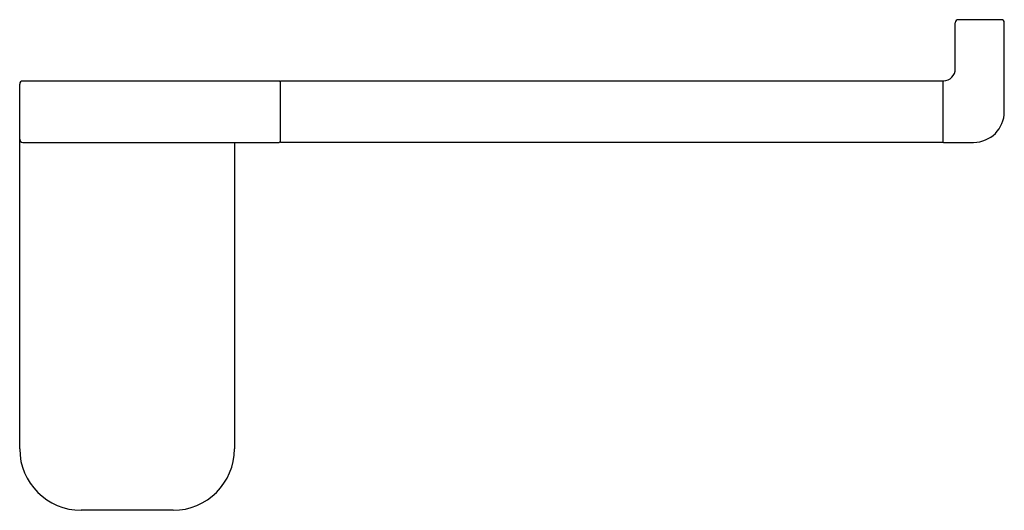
# Model space of a CAD drawing. Header units: millimetres. Extents: x 4018.096 to 4018.257, y 1831.997 to 1832.077.
import ezdxf

# ---------------------------------------------------------------- set-up
doc = ezdxf.new("R2010")
doc.units = ezdxf.units.MM
doc.layers.add('SANINDUSA', color=3, linetype='Continuous')

msp = doc.modelspace()

# ---------------------------------------------------------------- linework, layer by layer
at = {"layer": 'SANINDUSA'}
for p, q in [((4018.25634, 1832.07739), (4018.24934, 1832.07739)), ((4018.24884, 1832.06939), (4018.24884, 1832.07689)), ((4018.25684, 1832.06239), (4018.25684, 1832.07689)), ((4018.13859, 1832.06739), (4018.09684, 1832.06739)), ((4018.13884, 1832.05739), (4018.13884, 1832.06739)), ((4018.24684, 1832.06739), (4018.13884, 1832.06739)), ((4018.24684, 1832.06739), (4018.24684, 1832.05739)), ((4018.09634, 1832.00739), (4018.09634, 1832.06689)), ((4018.09684, 1832.05739), (4018.13859, 1832.05739)), ((4018.13134, 1832.05739), (4018.13134, 1832.00739)), ((4018.24684, 1832.05739), (4018.13884, 1832.05739)), ((4018.24694, 1832.05739), (4018.25184, 1832.05739)), ((4018.12134, 1831.99739), (4018.10634, 1831.99739))]:
    msp.add_line(p, q, dxfattribs=at)
for centre, radius, start, end in [((4018.24934, 1832.07689), 0.0005, 90, 180), ((4018.25634, 1832.07689), 0.0005, 0, 90), ((4018.24684, 1832.06939), 0.002, 272.7294, 0), ((4018.09684, 1832.06689), 0.0005, 90, 180), ((4018.13859, 1832.06714), 0.00025, 22.5, 90), ((4018.24694, 1832.06729), 0.0001, 92.7275, 165.4217), ((4018.25184, 1832.06239), 0.005, 270, 0), ((4018.09684, 1832.05789), 0.0005, 180, 270), ((4018.13859, 1832.05764), 0.00025, 270, 348.75), ((4018.24694, 1832.05749), 0.0001, 180, 270), ((4018.10634, 1832.00739), 0.01, 180, 270), ((4018.12134, 1832.00739), 0.01, 270, 0)]:
    msp.add_arc(centre, radius, start, end, dxfattribs=at)

doc.saveas('drawing.dxf')
